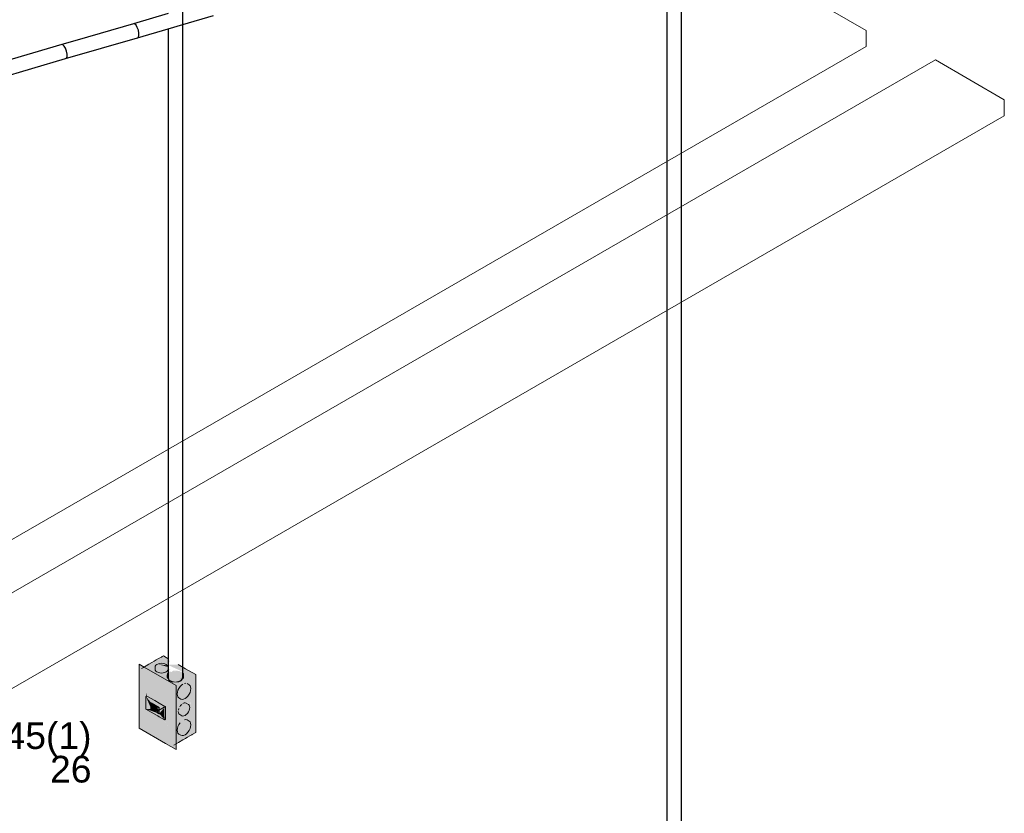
# Model space of a CAD drawing. Header units: millimetres. Extents: x 4476663 to 4477054, y -30323851 to -30323414.
# Tile 47 of 256: x 4476942 to 4476950, y -30323833 to -30323827. Entities that reach past the tile are written whole.
import ezdxf

# ---------------------------------------------------------------- set-up
doc = ezdxf.new("R2010")
doc.units = ezdxf.units.MM
doc.linetypes.add('NULL', pattern=[0])
for name, color, linetype, lineweight in [('CE-Caixa', 9, 'Continuous', 18), ('CE-Condutos (Teto)', 1, 'Continuous', 25), ('DI-Elementos externos em corte', 9, 'Continuous', 18), ('DI-Elementos externos em vista', 9, 'Continuous', 5), ('Textos', 7, 'Continuous', 9)]:
    doc.layers.add(name, color=color, linetype=linetype, lineweight=lineweight)
doc.styles.add('ARIAL', font='arial.ttf')

msp = doc.modelspace()

# ---------------------------------------------------------------- hatches: boundary and pattern name
at = {"layer": 'CE-Caixa', "linetype": 'Continuous'}
for points in [[(4476943.1964, -30323832.2712), (4476943.1964, -30323831.8192), (4476943.4716, -30323831.952), (4476943.1945, -30323831.792)], [(4476943.1964, -30323832.2712), (4476943.1945, -30323831.792), (4476943.1945, -30323832.272), (4476943.4716, -30323832.432), (4476943.4716, -30323831.952), (4476943.1964, -30323831.8192), (4476943.4492, -30323831.9652), (4476943.4492, -30323832.4172), (4476943.384, -30323832.2084)], [(4476943.2119, -30323831.8252), (4476943.4087, -30323831.847), (4476943.4398, -30323831.847), (4476943.4125, -30323831.8446), (4476943.4288, -30323831.8317), (4476943.4124, -30323831.831), (4476943.4157, -30323831.8167), (4476943.3181, -30323831.8039), (4476943.3256, -30323831.7936), (4476943.3926, -30323831.7915), (4476943.339, -30323831.7895), (4476943.3516, -30323831.7839), (4476943.4125, -30323831.792), (4476943.4267, -30323831.7689), (4476943.4125, -30323831.773), (4476943.4287, -30323831.7604), (4476943.4125, -30323831.7654), (4476943.4183, -30323831.7544), (4476943.3765, -30323831.7302)], [(4476943.3508, -30323831.7866), (4476943.339, -30323831.7895), (4476943.3211, -30323831.7998), (4476943.3145, -30323831.8139), (4476943.3162, -30323831.8381), (4476943.3288, -30323831.8507), (4476943.3508, -30323831.8581), (4476943.3762, -30323831.8581), (4476943.3981, -30323831.8507), (4476943.4108, -30323831.8381), (4476943.4108, -30323831.8066), (4476943.3981, -30323831.7939), (4476943.3762, -30323831.7866)], [(4476943.4125, -30323831.8143), (4476943.4125, -30323831.8136), (4476943.3186, -30323831.8032)], [(4476943.3951, -30323831.7917), (4476943.4074, -30323831.8019), (4476943.3334, -30323831.7919), (4476943.4125, -30323831.8132), (4476943.4125, -30323831.8007)], [(4476943.4202, -30323831.7972), (4476943.4191, -30323831.8018), (4476943.522, -30323831.8489), (4476943.4728, -30323831.85), (4476943.4791, -30323831.8548), (4476943.619, -30323831.8702), (4476943.5435, -30323831.8266)], [(4476943.4202, -30323831.7972), (4476943.5435, -30323831.8266), (4476943.4889, -30323831.7952)], [(4476943.4492, -30323832.4172), (4476943.4492, -30323831.9652), (4476943.1964, -30323831.8192), (4476943.2528, -30323832.031), (4476943.3928, -30323832.1118), (4476943.3928, -30323832.2054)], [(4476943.2459, -30323832.027), (4476943.2459, -30323832.005), (4476943.1964, -30323831.8192), (4476943.1964, -30323832.2712), (4476943.2459, -30323832.0605), (4476943.2459, -30323832.027), (4476943.2143, -30323832.0088)], [(4476943.2151, -30323831.8256), (4476943.2859, -30323831.8531), (4476943.314, -30323831.8628), (4476943.3263, -30323831.8825), (4476943.3508, -30323831.8864), (4476943.3425, -30323831.8754), (4476943.3635, -30323831.8768), (4476943.3545, -30323831.8701), (4476943.3635, -30323831.8661), (4476943.3497, -30323831.8601), (4476943.3635, -30323831.8768), (4476943.343, -30323831.8752), (4476943.3742, -30323831.9189), (4476943.4544, -30323831.9652), (4476943.5553, -30323831.907), (4476943.5004, -30323831.8938), (4476943.4492, -30323831.904), (4476943.4093, -30323831.8864), (4476943.4453, -30323831.8807), (4476943.4138, -30323831.8628), (4476943.4189, -30323831.8632), (4476943.4453, -30323831.8807), (4476943.5553, -30323831.907), (4476943.619, -30323831.8702)], [(4476943.5216, -30323831.8762), (4476943.5107, -30323831.8989), (4476943.5178, -30323831.9058), (4476943.5216, -30323831.8932), (4476943.5266, -30323831.8999), (4476943.5287, -30323831.8739), (4476943.498, -30323831.8433), (4476943.4516, -30323831.8398), (4476943.5216, -30323831.8771), (4476943.5216, -30323831.8802), (4476943.4516, -30323831.8398), (4476943.4126, -30323831.8717), (4476943.4072, -30323831.8732), (4476943.4083, -30323831.8999), (4476943.4126, -30323831.8929), (4476943.4241, -30323831.913), (4476943.4463, -30323831.9236), (4476943.4674, -30323831.9261), (4476943.498, -30323831.9201), (4476943.5178, -30323831.9058), (4476943.5107, -30323831.8989), (4476943.5219, -30323831.8866), (4476943.498, -30323831.9046), (4476943.5221, -30323831.8842)], [(4476943.619, -30323832.036), (4476943.6135, -30323832.0489), (4476943.5983, -30323832.1002), (4476943.5922, -30323832.1102), (4476943.5924, -30323832.1203), (4476943.619, -30323832.036), (4476943.619, -30323831.8702), (4476943.4544, -30323831.9652), (4476943.5519, -30323832.1661), (4476943.5578, -30323832.1595), (4476943.5596, -30323832.0883), (4476943.5222, -30323831.9944), (4476943.5563, -30323831.9697), (4476943.5613, -30323832.0112), (4476943.5222, -30323831.9944), (4476943.554, -30323832.0742), (4476943.5741, -30323832.1094), (4476943.5843, -30323832.0211), (4476943.5852, -30323832.0609), (4476943.5876, -30323832.0779), (4476943.5843, -30323832.0211), (4476943.5798, -30323832.0632), (4476943.58, -30323832.0946), (4476943.5715, -30323832.0919), (4476943.5705, -30323832.141), (4476943.5519, -30323832.1661), (4476943.619, -30323832.3042)], [(4476943.5507, -30323832.0422), (4476943.5611, -30323832.0311), (4476943.577, -30323832.0037), (4476943.5828, -30323831.9753), (4476943.577, -30323831.9537), (4476943.5542, -30323831.9381), (4476943.5347, -30323831.9364), (4476943.5507, -30323831.9456), (4476943.5235, -30323831.9411), (4476943.5019, -30323831.9603), (4476943.486, -30323831.9878), (4476943.4802, -30323832.0161), (4476943.486, -30323832.0378), (4476943.5089, -30323832.0534), (4476943.5283, -30323832.0551)], [(4476943.5216, -30323831.8846), (4476943.498, -30323831.9046), (4476943.5216, -30323831.8868)], [(4476943.2462, -30323832.059), (4476943.2528, -30323832.031), (4476943.2459, -30323832.005)], [(4476943.619, -30323832.3042), (4476943.5807, -30323832.2254), (4476943.5807, -30323832.2664), (4476943.5611, -30323832.3031), (4476943.5395, -30323832.3223), (4476943.5127, -30323832.3276), (4476943.5777, -30323832.2272), (4476943.568, -30323832.2181), (4476943.5799, -30323832.2238), (4476943.4544, -30323831.9652), (4476943.4544, -30323832.1119), (4476943.4718, -30323832.1847), (4476943.4544, -30323832.1794), (4476943.4544, -30323832.3992)], [(4476943.1964, -30323832.2712), (4476943.384, -30323832.2084), (4476943.2459, -30323832.1286), (4476943.2459, -30323832.0605)], [(4476943.2459, -30323832.035), (4476943.2662, -30323832.0387), (4476943.2528, -30323832.031)], [(4476943.2459, -30323832.035), (4476943.2489, -30323832.0386), (4476943.3462, -30323832.1167), (4476943.3751, -30323832.1157), (4476943.3883, -30323832.1093), (4476943.2715, -30323832.0418)], [(4476943.2821, -30323832.0777), (4476943.2459, -30323832.035), (4476943.2821, -30323832.1197), (4476943.2821, -30323832.0837)], [(4476943.2821, -30323832.1278), (4476943.2821, -30323832.1197), (4476943.2459, -30323832.035), (4476943.2459, -30323832.1286)], [(4476943.2489, -30323832.0386), (4476943.2855, -30323832.0817), (4476943.3462, -30323832.1167)], [(4476943.3026, -30323832.0916), (4476943.289, -30323832.0957), (4476943.3301, -30323832.1195), (4476943.3358, -30323832.1191), (4476943.3358, -30323832.1299), (4476943.3444, -30323832.1157), (4476943.2893, -30323832.0839), (4476943.2821, -30323832.0837), (4476943.289, -30323832.1107)], [(4476943.289, -30323832.1257), (4476943.315, -30323832.1107), (4476943.2965, -30323832.1001), (4476943.289, -30323832.1107), (4476943.2821, -30323832.0837), (4476943.2821, -30323832.1297), (4476943.3427, -30323832.1647), (4476943.3301, -30323832.1495)], [(4476943.564, -30323832.1505), (4476943.5729, -30323832.1274), (4476943.5729, -30323832.1067), (4476943.564, -30323832.0939), (4476943.5409, -30323832.0825), (4476943.5235, -30323832.0871), (4476943.5395, -30323832.0963), (4476943.5146, -30323832.0937), (4476943.499, -30323832.113), (4476943.5095, -30323832.1337), (4476943.4935, -30323832.1245), (4476943.4901, -30323832.1361), (4476943.506, -30323832.1453), (4476943.4889, -30323832.1471), (4476943.4935, -30323832.1645), (4476943.515, -30323832.1788), (4476943.5305, -30323832.1802), (4476943.5484, -30323832.1698)], [(4476943.2789, -30323832.1279), (4476943.2459, -30323832.1286), (4476943.3293, -30323832.157)], [(4476943.3358, -30323832.165), (4476943.3293, -30323832.157), (4476943.2459, -30323832.1286), (4476943.3858, -30323832.2094), (4476943.3528, -30323832.1706)], [(4476943.289, -30323832.1257), (4476943.3234, -30323832.1456), (4476943.3358, -30323832.1384), (4476943.3301, -30323832.1222), (4476943.315, -30323832.1107)], [(4476943.3301, -30323832.1495), (4476943.3427, -30323832.1647), (4476943.3358, -30323832.1417)], [(4476943.3427, -30323832.1647), (4476943.3462, -30323832.1627), (4476943.3462, -30323832.1196), (4476943.3358, -30323832.1337)], [(4476943.3358, -30323832.1607), (4476943.3528, -30323832.1706), (4476943.3462, -30323832.1627)], [(4476943.3858, -30323832.2094), (4476943.3928, -30323832.2054), (4476943.3928, -30323832.1257), (4476943.3858, -30323832.1158), (4476943.3462, -30323832.1167), (4476943.3462, -30323832.1627), (4476943.3835, -30323832.1186)], [(4476943.3835, -30323832.1186), (4476943.3462, -30323832.1627), (4476943.3858, -30323832.2094)], [(4476943.3858, -30323832.1158), (4476943.3928, -30323832.1257), (4476943.3928, -30323832.1118)], [(4476943.3928, -30323832.2054), (4476943.384, -30323832.2084), (4476943.3953, -30323832.2149)], [(4476943.3928, -30323832.2365), (4476943.4492, -30323832.4172), (4476943.3953, -30323832.2149), (4476943.3858, -30323832.2094)], [(4476943.5507, -30323832.3142), (4476943.5611, -30323832.3031), (4476943.577, -30323832.2757), (4476943.5828, -30323832.2473), (4476943.577, -30323832.2257), (4476943.5542, -30323832.2101), (4476943.5347, -30323832.2084), (4476943.5395, -30323832.2223), (4476943.5123, -30323832.2213), (4476943.5283, -30323832.2305), (4476943.5019, -30323832.2323), (4476943.486, -30323832.2598), (4476943.4802, -30323832.2881), (4476943.486, -30323832.3098), (4476943.5089, -30323832.3254), (4476943.5283, -30323832.3271)]]:
    msp.add_hatch(color=163, dxfattribs=at).paths.add_polyline_path(points)

# ---------------------------------------------------------------- linework, layer by layer
at = {"layer": 'CE-Caixa'}
for p, q in [((4476943.232, -30323831.8137), (4476943.1945, -30323831.792)), ((4476943.1945, -30323831.792), (4476943.1945, -30323832.272)), ((4476943.268, -30323831.7929), (4476943.2277, -30323831.8162)), ((4476943.2901, -30323831.7801), (4476943.268, -30323831.7929)), ((4476943.3074, -30323831.7702), (4476943.2901, -30323831.7801)), ((4476943.3235, -30323831.7608), (4476943.3074, -30323831.7702)), ((4476943.3211, -30323831.7998), (4476943.3162, -30323831.8066)), ((4476943.3288, -30323831.7939), (4476943.3211, -30323831.7998)), ((4476943.3408, -30323831.7508), (4476943.3235, -30323831.7608)), ((4476943.339, -30323831.7895), (4476943.3288, -30323831.7939)), ((4476943.3508, -30323831.7866), (4476943.339, -30323831.7895)), ((4476943.362, -30323831.7386), (4476943.3408, -30323831.7508)), ((4476943.3635, -30323831.7857), (4476943.3508, -30323831.7866)), ((4476943.3673, -30323831.7355), (4476943.362, -30323831.7386)), ((4476943.3762, -30323831.7866), (4476943.3635, -30323831.7857)), ((4476943.3765, -30323831.7302), (4476943.3673, -30323831.7355)), ((4476943.388, -30323831.7894), (4476943.3762, -30323831.7866)), ((4476943.3974, -30323831.7423), (4476943.3765, -30323831.7302)), ((4476943.3981, -30323831.7939), (4476943.388, -30323831.7894)), ((4476943.4125, -30323831.751), (4476943.3974, -30323831.7423)), ((4476943.4059, -30323831.7998), (4476943.3981, -30323831.7939)), ((4476943.4108, -30323831.8066), (4476943.4059, -30323831.7998)), ((4476943.4183, -30323831.7544), (4476943.4125, -30323831.751)), ((4476943.5435, -30323831.8266), (4476943.4889, -30323831.7952)), ((4476943.2277, -30323831.8162), (4476943.2119, -30323831.8252)), ((4476943.4716, -30323831.952), (4476943.232, -30323831.8137)), ((4476943.3162, -30323831.8066), (4476943.3145, -30323831.8139)), ((4476943.3145, -30323831.8139), (4476943.3145, -30323831.8307)), ((4476943.3145, -30323831.8307), (4476943.3162, -30323831.8381)), ((4476943.3162, -30323831.8381), (4476943.3211, -30323831.8449)), ((4476943.3211, -30323831.8449), (4476943.3288, -30323831.8507)), ((4476943.3288, -30323831.8507), (4476943.339, -30323831.8552)), ((4476943.339, -30323831.8552), (4476943.3508, -30323831.8581)), ((4476943.3508, -30323831.8581), (4476943.3635, -30323831.859)), ((4476943.3635, -30323831.859), (4476943.3762, -30323831.8581)), ((4476943.3762, -30323831.8581), (4476943.388, -30323831.8552)), ((4476943.388, -30323831.8552), (4476943.3981, -30323831.8507)), ((4476943.3981, -30323831.8507), (4476943.4059, -30323831.8449)), ((4476943.4059, -30323831.8449), (4476943.4108, -30323831.8381)), ((4476943.4067, -30323831.8715), (4476943.4062, -30323831.8739)), ((4476943.4062, -30323831.8739), (4476943.4062, -30323831.8907)), ((4476943.4083, -30323831.8648), (4476943.4067, -30323831.8715)), ((4476943.4126, -30323831.8587), (4476943.4083, -30323831.8648)), ((4476943.4125, -30323831.8139), (4476943.4108, -30323831.8066)), ((4476943.4108, -30323831.8381), (4476943.4125, -30323831.8307)), ((4476943.4125, -30323831.8307), (4476943.4125, -30323831.8139)), ((4476943.5242, -30323831.8615), (4476943.5216, -30323831.8579)), ((4476943.5266, -30323831.8648), (4476943.5242, -30323831.8615)), ((4476943.5287, -30323831.8739), (4476943.5266, -30323831.8648)), ((4476943.5287, -30323831.8907), (4476943.5287, -30323831.8739)), ((4476943.619, -30323831.8702), (4476943.5435, -30323831.8266)), ((4476943.619, -30323831.9724), (4476943.619, -30323831.8702)), ((4476943.4062, -30323831.8907), (4476943.4083, -30323831.8999)), ((4476943.4516, -30323831.9249), (4476943.4674, -30323831.9261)), ((4476943.5123, -30323831.9493), (4476943.5019, -30323831.9603)), ((4476943.5235, -30323831.9411), (4476943.5123, -30323831.9493)), ((4476943.5266, -30323831.8999), (4476943.5287, -30323831.8907)), ((4476943.5452, -30323831.9353), (4476943.5347, -30323831.9364)), ((4476943.5701, -30323831.9473), (4476943.5542, -30323831.9381)), ((4476943.577, -30323831.9537), (4476943.5701, -30323831.9473)), ((4476943.4716, -30323832.3893), (4476943.4716, -30323831.952)), ((4476943.4817, -30323832.0024), (4476943.4802, -30323832.0161)), ((4476943.4802, -30323832.0161), (4476943.4817, -30323832.0282)), ((4476943.486, -30323831.9878), (4476943.4817, -30323832.0024)), ((4476943.4929, -30323831.9735), (4476943.486, -30323831.9878)), ((4476943.5019, -30323831.9603), (4476943.4929, -30323831.9735)), ((4476943.5611, -30323832.0311), (4476943.5701, -30323832.018)), ((4476943.5701, -30323832.018), (4476943.577, -30323832.0037)), ((4476943.5813, -30323831.9633), (4476943.577, -30323831.9537)), ((4476943.577, -30323832.0037), (4476943.5813, -30323831.9891)), ((4476943.5828, -30323831.9753), (4476943.5813, -30323831.9633)), ((4476943.5813, -30323831.9891), (4476943.5828, -30323831.9753)), ((4476943.619, -30323832.036), (4476943.619, -30323831.9724)), ((4476943.2528, -30323832.031), (4476943.2459, -30323832.035)), ((4476943.2459, -30323832.035), (4476943.2459, -30323832.0588)), ((4476943.2459, -30323832.0588), (4476943.2459, -30323832.1286)), ((4476943.2528, -30323832.031), (4476943.3131, -30323832.0658)), ((4476943.2855, -30323832.0817), (4476943.2821, -30323832.0837)), ((4476943.2821, -30323832.0837), (4476943.2821, -30323832.0917)), ((4476943.2821, -30323832.0917), (4476943.2821, -30323832.1297)), ((4476943.2855, -30323832.0817), (4476943.3462, -30323832.1167)), ((4476943.289, -30323832.0957), (4476943.3301, -30323832.1195)), ((4476943.3131, -30323832.0658), (4476943.3444, -30323832.0839)), ((4476943.3444, -30323832.0839), (4476943.3874, -30323832.1087)), ((4476943.4817, -30323832.0282), (4476943.486, -30323832.0378)), ((4476943.486, -30323832.0378), (4476943.4929, -30323832.0442)), ((4476943.4929, -30323832.0442), (4476943.5089, -30323832.0534)), ((4476943.5146, -30323832.0937), (4476943.5062, -30323832.1025)), ((4476943.5089, -30323832.0534), (4476943.5178, -30323832.0561)), ((4476943.5178, -30323832.0561), (4476943.5283, -30323832.0551)), ((4476943.5325, -30323832.0833), (4476943.5235, -30323832.0871)), ((4476943.5283, -30323832.0551), (4476943.5395, -30323832.0503)), ((4476943.5409, -30323832.0825), (4476943.5325, -30323832.0833)), ((4476943.5395, -30323832.0503), (4476943.5507, -30323832.0422)), ((4476943.548, -30323832.0847), (4476943.5409, -30323832.0825)), ((4476943.564, -30323832.0939), (4476943.548, -30323832.0847)), ((4476943.5507, -30323832.0422), (4476943.5611, -30323832.0311)), ((4476943.5695, -30323832.099), (4476943.564, -30323832.0939)), ((4476943.619, -30323832.0466), (4476943.619, -30323832.036)), ((4476943.619, -30323832.07), (4476943.619, -30323832.0466)), ((4476943.619, -30323832.0748), (4476943.619, -30323832.07)), ((4476943.619, -30323832.0953), (4476943.619, -30323832.0748)), ((4476943.619, -30323832.1066), (4476943.619, -30323832.0953)), ((4476943.2459, -30323832.1286), (4476943.3256, -30323832.1746)), ((4476943.2821, -30323832.1297), (4476943.3358, -30323832.1607)), ((4476943.3301, -30323832.1195), (4476943.3301, -30323832.1272)), ((4476943.3301, -30323832.1272), (4476943.333, -30323832.1289)), ((4476943.333, -30323832.14), (4476943.3301, -30323832.1417)), ((4476943.3301, -30323832.1417), (4476943.3301, -30323832.1495)), ((4476943.333, -30323832.1289), (4476943.333, -30323832.1321)), ((4476943.333, -30323832.1321), (4476943.3358, -30323832.1337)), ((4476943.3358, -30323832.1384), (4476943.333, -30323832.14)), ((4476943.3358, -30323832.1385), (4476943.333, -30323832.1401)), ((4476943.333, -30323832.1401), (4476943.333, -30323832.1433)), ((4476943.3358, -30323832.1417), (4476943.3817, -30323832.1152)), ((4476943.3358, -30323832.1337), (4476943.3358, -30323832.1377)), ((4476943.3358, -30323832.1377), (4476943.3358, -30323832.1384)), ((4476943.3358, -30323832.1384), (4476943.3358, -30323832.1417)), ((4476943.3358, -30323832.1607), (4476943.3427, -30323832.1647)), ((4476943.3427, -30323832.1647), (4476943.3462, -30323832.1627)), ((4476943.3462, -30323832.1167), (4476943.3462, -30323832.1324)), ((4476943.3462, -30323832.1324), (4476943.3462, -30323832.1325)), ((4476943.3462, -30323832.1325), (4476943.3462, -30323832.1357)), ((4476943.3462, -30323832.1357), (4476943.3462, -30323832.1402)), ((4476943.3462, -30323832.1402), (4476943.3462, -30323832.1627)), ((4476943.3855, -30323832.1175), (4476943.3817, -30323832.1152)), ((4476943.3874, -30323832.1087), (4476943.3902, -30323832.1103)), ((4476943.3902, -30323832.1103), (4476943.3928, -30323832.1118)), ((4476943.3928, -30323832.1118), (4476943.3928, -30323832.1358)), ((4476943.3928, -30323832.1358), (4476943.3928, -30323832.2054)), ((4476943.4889, -30323832.1471), (4476943.4901, -30323832.1568)), ((4476943.4935, -30323832.1245), (4476943.4901, -30323832.1361)), ((4476943.4901, -30323832.1568), (4476943.4935, -30323832.1645)), ((4476943.4935, -30323832.1645), (4476943.499, -30323832.1696)), ((4476943.5062, -30323832.1025), (4476943.499, -30323832.113)), ((4476943.499, -30323832.1696), (4476943.515, -30323832.1788)), ((4476943.5395, -30323832.1763), (4476943.5484, -30323832.1698)), ((4476943.5484, -30323832.1698), (4476943.5568, -30323832.161)), ((4476943.5568, -30323832.161), (4476943.564, -30323832.1505)), ((4476943.564, -30323832.1505), (4476943.5695, -30323832.139)), ((4476943.5729, -30323832.1067), (4476943.5695, -30323832.099)), ((4476943.5695, -30323832.139), (4476943.5729, -30323832.1274)), ((4476943.5741, -30323832.1163), (4476943.5729, -30323832.1067)), ((4476943.5729, -30323832.1274), (4476943.5741, -30323832.1163)), ((4476943.619, -30323832.1257), (4476943.619, -30323832.1066)), ((4476943.619, -30323832.1449), (4476943.619, -30323832.1257)), ((4476943.619, -30323832.2085), (4476943.619, -30323832.1449)), ((4476943.3256, -30323832.1746), (4476943.3358, -30323832.1805)), ((4476943.3358, -30323832.1805), (4476943.3462, -30323832.1865)), ((4476943.3462, -30323832.1865), (4476943.3858, -30323832.2094)), ((4476943.3858, -30323832.2094), (4476943.3928, -30323832.2054)), ((4476943.4929, -30323832.2455), (4476943.486, -30323832.2598)), ((4476943.5019, -30323832.2323), (4476943.4929, -30323832.2455)), ((4476943.515, -30323832.1788), (4476943.5221, -30323832.181)), ((4476943.5221, -30323832.181), (4476943.5305, -30323832.1802)), ((4476943.5305, -30323832.1802), (4476943.5395, -30323832.1763)), ((4476943.5452, -30323832.2073), (4476943.5347, -30323832.2084)), ((4476943.5542, -30323832.2101), (4476943.5452, -30323832.2073)), ((4476943.5701, -30323832.2193), (4476943.5542, -30323832.2101)), ((4476943.577, -30323832.2257), (4476943.5701, -30323832.2193)), ((4476943.5813, -30323832.2353), (4476943.577, -30323832.2257)), ((4476943.5828, -30323832.2473), (4476943.5813, -30323832.2353)), ((4476943.619, -30323832.3042), (4476943.619, -30323832.2085)), ((4476943.1945, -30323832.272), (4476943.3928, -30323832.3865)), ((4476943.4817, -30323832.2744), (4476943.4802, -30323832.2881)), ((4476943.4802, -30323832.2881), (4476943.4817, -30323832.3002)), ((4476943.486, -30323832.2598), (4476943.4817, -30323832.2744)), ((4476943.4817, -30323832.3002), (4476943.486, -30323832.3098)), ((4476943.486, -30323832.3098), (4476943.4929, -30323832.3162)), ((4476943.4929, -30323832.3162), (4476943.5089, -30323832.3254)), ((4476943.5395, -30323832.3223), (4476943.5507, -30323832.3142)), ((4476943.5507, -30323832.3142), (4476943.5611, -30323832.3031)), ((4476943.5611, -30323832.3031), (4476943.5701, -30323832.29)), ((4476943.5701, -30323832.29), (4476943.577, -30323832.2757)), ((4476943.577, -30323832.2757), (4476943.5813, -30323832.2611)), ((4476943.5813, -30323832.2611), (4476943.5828, -30323832.2473)), ((4476943.5899, -30323832.321), (4476943.5916, -30323832.32)), ((4476943.5916, -30323832.32), (4476943.6139, -30323832.3072)), ((4476943.6139, -30323832.3072), (4476943.619, -30323832.3042)), ((4476943.3928, -30323832.3865), (4476943.4716, -30323832.432)), ((4476943.4544, -30323832.3992), (4476943.489, -30323832.3793)), ((4476943.4716, -30323832.432), (4476943.4716, -30323832.3893)), ((4476943.489, -30323832.3793), (4476943.5222, -30323832.3601)), ((4476943.5089, -30323832.3254), (4476943.5178, -30323832.3281)), ((4476943.5178, -30323832.3281), (4476943.5283, -30323832.3271)), ((4476943.5222, -30323832.3601), (4476943.5334, -30323832.3537)), ((4476943.5283, -30323832.3271), (4476943.5395, -30323832.3223)), ((4476943.5334, -30323832.3537), (4476943.5419, -30323832.3487)), ((4476943.5419, -30323832.3487), (4476943.5456, -30323832.3466)), ((4476943.5456, -30323832.3466), (4476943.558, -30323832.3394)), ((4476943.558, -30323832.3394), (4476943.5739, -30323832.3302)), ((4476943.5739, -30323832.3302), (4476943.5899, -30323832.321))]:
    msp.add_line(p, q, dxfattribs=at)
at = {"layer": 'CE-Condutos (Teto)'}
for p, q in [((4476947.2602, -30323833.738), (4476947.2602, -30323825.868)), ((4476947.1512, -30323826.1954), (4476947.1512, -30323827.0455)), ((4476943.4126, -30323826.9146), (4476943.1525, -30323826.9904)), ((4476943.5216, -30323827.633), (4476943.5216, -30323826.8829)), ((4476943.5216, -30323826.9965), (4476943.7517, -30323826.9294)), ((4476943.1526, -30323826.9904), (4476942.7294, -30323827.1137)), ((4476943.1527, -30323826.9904), (4476943.1526, -30323826.9904)), ((4476943.1614, -30323826.9912), (4476943.1527, -30323826.9904)), ((4476943.1717, -30323827.0008), (4476943.1614, -30323826.9912)), ((4476943.1814, -30323827.0177), (4476943.1717, -30323827.0008)), ((4476943.4126, -30323827.0282), (4476943.5216, -30323826.9965)), ((4476943.1891, -30323827.0389), (4476943.1814, -30323827.0177)), ((4476943.1816, -30323827.0955), (4476943.4126, -30323827.0282)), ((4476943.1933, -30323827.0607), (4476943.1891, -30323827.0389)), ((4476943.1892, -30323827.0917), (4476943.1934, -30323827.0794)), ((4476943.1934, -30323827.0794), (4476943.1933, -30323827.0607)), ((4476943.4126, -30323827.0282), (4476943.4126, -30323827.0991)), ((4476947.1512, -30323827.0455), (4476947.1512, -30323833.7513)), ((4476942.6151, -30323827.1469), (4476942.1068, -30323827.295)), ((4476942.7294, -30323827.1137), (4476942.6151, -30323827.1469)), ((4476942.624, -30323827.1477), (4476942.6151, -30323827.1469)), ((4476942.6342, -30323827.1574), (4476942.624, -30323827.1477)), ((4476942.6442, -30323827.2521), (4476943.1816, -30323827.0955)), ((4476943.1816, -30323827.0955), (4476943.1892, -30323827.0917)), ((4476943.4126, -30323827.0991), (4476943.4126, -30323827.5169)), ((4476942.644, -30323827.1743), (4476942.6342, -30323827.1574)), ((4476942.6517, -30323827.1954), (4476942.644, -30323827.1743)), ((4476942.6559, -30323827.2173), (4476942.6517, -30323827.1954)), ((4476942.6559, -30323827.2359), (4476942.6559, -30323827.2173)), ((4476942.1358, -30323827.4001), (4476942.6442, -30323827.2521)), ((4476942.6442, -30323827.2521), (4476942.6518, -30323827.2482)), ((4476942.6518, -30323827.2482), (4476942.6559, -30323827.2359)), ((4476943.4126, -30323827.5169), (4476943.4126, -30323827.9573)), ((4476943.5216, -30323827.8673), (4476943.5216, -30323827.633)), ((4476943.5216, -30323831.6465), (4476943.5216, -30323827.8673)), ((4476943.4126, -30323827.9573), (4476943.4126, -30323831.8929)), ((4476943.5216, -30323831.814), (4476943.5216, -30323831.6465)), ((4476943.5216, -30323831.8431), (4476943.5216, -30323831.814)), ((4476943.5216, -30323831.8579), (4476943.5216, -30323831.8431)), ((4476943.5216, -30323831.8896), (4476943.5216, -30323831.8579)), ((4476943.4126, -30323831.8929), (4476943.4162, -30323831.906)), ((4476943.4162, -30323831.906), (4476943.4286, -30323831.917)), ((4476943.4286, -30323831.917), (4476943.4477, -30323831.9242)), ((4476943.4747, -30323831.9255), (4476943.4923, -30323831.9228)), ((4476943.4923, -30323831.9228), (4476943.5101, -30323831.9145)), ((4476943.5101, -30323831.9145), (4476943.5204, -30323831.9028)), ((4476943.5204, -30323831.9028), (4476943.5216, -30323831.8896))]:
    msp.add_line(p, q, dxfattribs=at)
at = {"layer": 'DI-Elementos externos em corte'}
for p, q in [((4476949.681, -30323827.5677), (4476949.681, -30323827.5596)), ((4476949.681, -30323827.6796), (4476949.681, -30323827.5677)), ((4476942.2219, -30323831.9861), (4476949.681, -30323827.6796))]:
    msp.add_line(p, q, dxfattribs=at)
at = {"layer": 'DI-Elementos externos em vista'}
for p, q in [((4476948.6443, -30323827.041), (4476929.5307, -30323816.0058)), ((4476948.6443, -30323827.161), (4476948.6443, -30323827.041)), ((4476938.3213, -30323833.121), (4476948.6443, -30323827.161)), ((4476949.1639, -30323827.261), (4476941.1618, -30323831.881)), ((4476949.681, -30323827.5596), (4476949.1639, -30323827.261))]:
    msp.add_line(p, q, dxfattribs=at)

# ---------------------------------------------------------------- texts
at = {"layer": 'Textos', "linetype": 'NULL', "char_height": 0.2, "attachment_point": 9, "line_spacing_factor": 0.6, "style": 'ARIAL'}
for s, insert, width in [('RJ45(1)', (4476942.8381, -30323832.4883), 1.987195), ('26', (4476942.8381, -30323832.6823), 0.621341)]:
    msp.add_mtext(s, dxfattribs=dict(at, insert=insert, width=width))

doc.saveas('drawing.dxf')
